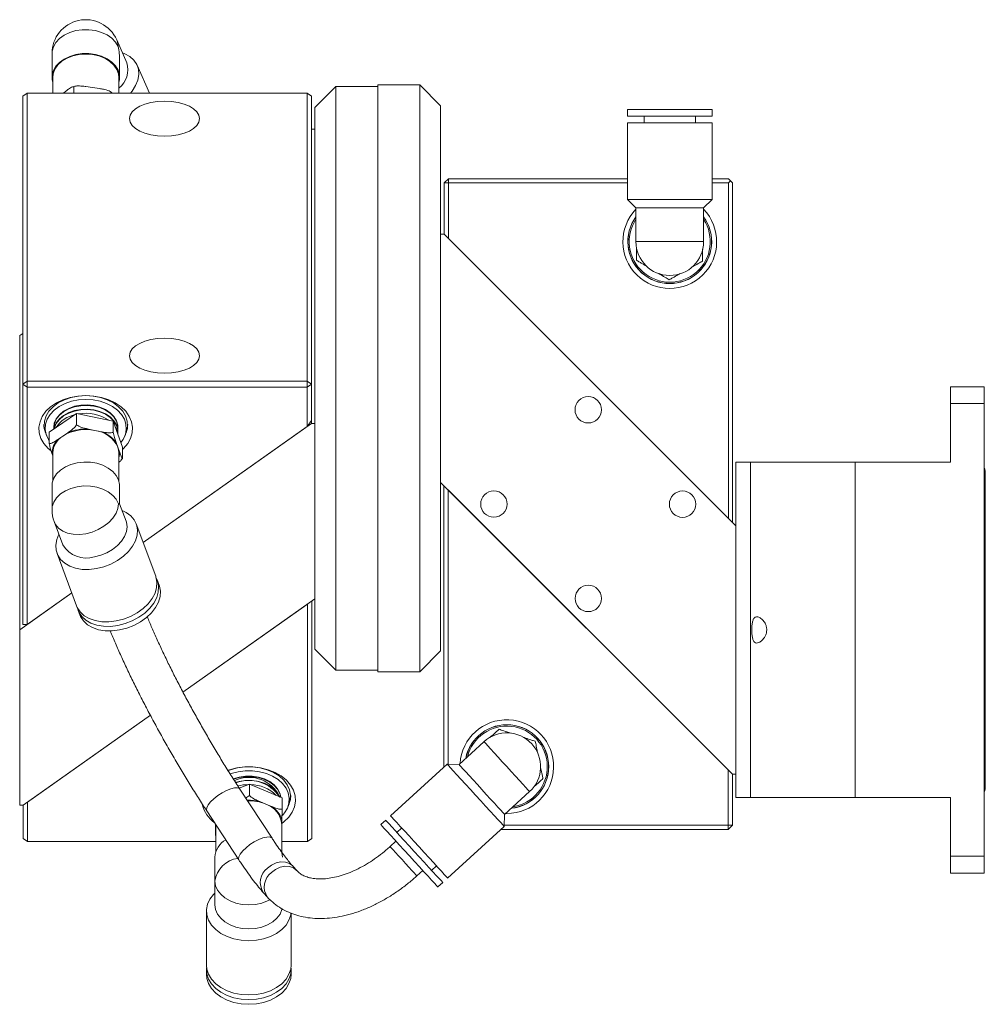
# Model space of a CAD drawing. Header units: inches. Extents: x 0.7 to 32, y 0.8 to 20.7.
# Tile 5 of 8: x 14.9 to 20.7, y 7.6 to 13.5. Entities that reach past the tile are written whole.
import ezdxf

# ---------------------------------------------------------------- set-up
doc = ezdxf.new("R2010")
doc.units = ezdxf.units.IN
doc.header["$MEASUREMENT"] = 0

msp = doc.modelspace()

# ---------------------------------------------------------------- linework, layer by layer
at = {"color": 7, "linetype": 'Continuous', "lineweight": 15}
for p, q in [((15.5853, 13.204), (15.5255, 13.3403)), ((15.1393, 13.2593), (15.1393, 13.1167)), ((15.5425, 13.1167), (15.5425, 13.217)), ((15.7198, 13.023), (15.6464, 13.1902)), ((15.144, 13.1167), (15.144, 13.023)), ((15.5377, 13.023), (15.5377, 13.1167)), ((15.2797, 13.0645), (15.2638, 13.0603)), ((15.2703, 13.0617), (15.2703, 13.023)), ((15.3815, 13.0558), (15.3415, 13.0618)), ((15.4216, 13.0499), (15.3815, 13.0558)), ((16.8316, 13.062), (16.7066, 12.937)), ((17.0816, 13.062), (16.8316, 13.062)), ((16.8316, 13.062), (16.8316, 9.582)), ((17.3316, 13.072), (17.0816, 13.072)), ((17.0816, 10.0846), (17.0816, 13.072)), ((17.4566, 12.947), (17.3316, 13.072)), ((17.3316, 10.0846), (17.3316, 13.072)), ((14.9659, 13.0053), (14.9909, 13.023)), ((14.9659, 11.287), (14.9659, 13.0053)), ((14.9909, 13.023), (14.9909, 11.3047)), ((16.6609, 13.023), (14.9909, 13.023)), ((15.2217, 13.0341), (15.2075, 13.023)), ((15.4941, 13.0273), (15.4872, 13.0314)), ((15.4927, 13.0285), (15.4927, 13.023)), ((16.6609, 11.3047), (16.6609, 13.023)), ((16.6609, 13.023), (16.6859, 13.0053)), ((16.6859, 13.0053), (16.6859, 11.287)), ((16.7066, 9.707), (16.7066, 12.937)), ((17.4566, 12.947), (17.4566, 10.173)), ((18.5706, 12.9249), (18.5706, 12.8855)), ((18.8226, 12.9249), (18.5706, 12.9249)), ((19.0746, 12.9249), (18.8226, 12.9249)), ((19.0746, 12.8855), (19.0746, 12.9249)), ((18.8226, 12.8855), (18.5706, 12.8855)), ((18.6691, 12.8855), (18.6691, 12.8461)), ((19.0746, 12.8855), (18.8226, 12.8855)), ((18.9762, 12.8461), (18.9762, 12.8855)), ((16.6866, 12.8071), (16.6859, 12.8066)), ((16.6866, 11.0535), (16.6866, 12.8071)), ((16.6866, 12.8071), (16.7066, 12.8071)), ((18.5706, 12.8461), (18.5706, 12.3894)), ((18.8226, 12.8461), (18.5706, 12.8461)), ((19.0746, 12.8461), (18.8226, 12.8461)), ((19.0746, 12.3894), (19.0746, 12.8461)), ((17.5026, 12.5123), (17.4776, 12.4873)), ((17.5026, 12.5123), (17.5026, 12.4873)), ((17.5026, 12.5123), (18.5706, 12.5123)), ((19.0746, 12.5123), (19.1726, 12.5123)), ((19.1851, 12.4998), (19.1726, 12.5123)), ((17.4776, 12.1813), (17.4776, 12.4873)), ((17.4776, 12.4873), (17.5026, 12.4873)), ((17.5026, 12.4873), (17.5026, 12.1563)), ((18.5706, 12.4873), (17.5026, 12.4873)), ((19.1726, 12.4873), (19.0746, 12.4873)), ((19.1851, 12.4998), (19.1726, 12.4873)), ((19.1726, 10.4863), (19.1726, 12.4873)), ((19.1976, 12.4873), (19.1851, 12.4998)), ((19.1976, 12.4873), (19.1976, 10.4613)), ((18.5706, 12.3894), (18.621, 12.339)), ((18.8226, 12.3894), (18.5706, 12.3894)), ((19.0746, 12.3894), (18.8226, 12.3894)), ((19.0242, 12.339), (19.0746, 12.3894)), ((18.621, 12.339), (18.621, 12.1373)), ((18.8226, 12.339), (18.621, 12.339)), ((19.0242, 12.339), (18.8226, 12.339)), ((19.0242, 12.1373), (19.0242, 12.339)), ((17.4766, 12.1823), (17.4566, 12.1823)), ((17.4766, 12.1823), (19.2166, 10.4423)), ((19.1726, 10.4863), (17.5026, 12.1563)), ((19.0242, 12.1373), (18.621, 12.1373)), ((14.9659, 11.5904), (14.9466, 11.5767)), ((14.9466, 9.8231), (14.9466, 11.5767)), ((14.9659, 11.287), (14.9909, 11.3047)), ((14.9659, 11.287), (14.9909, 11.2693)), ((14.9659, 9.8544), (14.9659, 11.287)), ((14.9909, 11.2693), (14.9909, 11.3047)), ((14.9909, 11.3047), (16.6609, 11.3047)), ((16.6609, 11.2693), (16.6609, 11.3047)), ((16.6609, 11.3047), (16.6859, 11.287)), ((16.6609, 11.2693), (16.6859, 11.287)), ((16.6859, 11.287), (16.6859, 11.0706)), ((16.6609, 11.2693), (14.9909, 11.2693)), ((14.9909, 11.2693), (14.9909, 9.8544)), ((16.6609, 11.0353), (16.6609, 11.2693)), ((20.4966, 11.272), (20.6966, 11.272)), ((20.4966, 11.172), (20.4966, 11.272)), ((20.6966, 11.272), (20.6966, 11.172)), ((20.4966, 11.172), (20.4966, 10.822)), ((20.6966, 11.172), (20.4966, 11.172)), ((20.6966, 11.172), (20.6966, 8.472)), ((15.1225, 11.0001), (15.2861, 11.1116)), ((15.2861, 11.1116), (15.5046, 11.0672)), ((15.2861, 11.0444), (15.2861, 11.1116)), ((15.5046, 10.9999), (15.5046, 11.0672)), ((15.5046, 11.0672), (15.5593, 10.9112)), ((16.6866, 11.0535), (15.6825, 10.3434)), ((16.6859, 11.0706), (16.6609, 11.0353)), ((16.7066, 11.0535), (16.6866, 11.0535)), ((15.1005, 10.9987), (15.108, 10.9796)), ((15.1225, 10.9329), (15.1225, 11.0001)), ((15.2043, 10.9779), (15.2338, 10.998)), ((15.356, 11.0194), (15.3953, 11.0114)), ((15.3953, 11.0114), (15.4347, 11.0034)), ((15.5324, 11.0001), (15.5324, 11.0032)), ((15.5737, 10.9796), (15.5813, 10.9987)), ((15.6825, 10.3434), (16.6609, 11.0353)), ((15.1748, 10.9578), (15.2043, 10.9779)), ((15.5221, 10.9393), (15.5319, 10.9112)), ((15.144, 10.8607), (15.14, 10.8722)), ((15.144, 10.8777), (15.144, 10.7113)), ((15.5319, 10.9112), (15.5418, 10.8831)), ((15.5377, 10.7113), (15.5377, 10.8777)), ((15.5593, 10.8439), (15.5593, 10.9112)), ((19.2166, 10.822), (19.2166, 10.4423)), ((19.2166, 10.822), (19.3049, 10.822)), ((19.3049, 8.822), (19.3049, 10.822)), ((19.3049, 10.822), (19.9283, 10.822)), ((19.9283, 10.822), (19.9283, 8.822)), ((19.9283, 10.822), (20.4966, 10.822)), ((20.704, 8.8771), (20.704, 10.7669)), ((19.1966, 8.9618), (17.4566, 10.7018)), ((15.1393, 10.6806), (15.1393, 10.538)), ((15.5425, 10.5744), (15.5425, 10.6806)), ((17.4759, 9.0049), (17.4759, 10.6825)), ((17.5009, 10.6575), (17.5009, 9.0219)), ((17.5009, 10.6575), (19.1709, 8.9875)), ((15.5812, 10.4706), (15.5425, 10.5745)), ((15.152, 10.4676), (15.2035, 10.3296)), ((15.7578, 10.1415), (15.6413, 10.4537)), ((19.2166, 10.4423), (19.2166, 8.9618)), ((15.1692, 10.2775), (15.2857, 9.9653)), ((17.4566, 10.173), (17.4566, 9.697)), ((15.7779, 10.0877), (15.7679, 10.1146)), ((15.2569, 10.0425), (14.9466, 9.8231)), ((14.9909, 9.8544), (15.2569, 10.0425)), ((17.0816, 9.572), (17.0816, 10.0846)), ((17.3316, 9.572), (17.3316, 10.0846)), ((15.9202, 9.4505), (16.7066, 10.0066)), ((16.6876, 9.9932), (16.6876, 8.5783)), ((15.2957, 9.9384), (15.3058, 9.9115)), ((16.6626, 9.9755), (15.9202, 9.4505)), ((16.6626, 8.5606), (16.6626, 9.9755)), ((14.9466, 9.8231), (14.9466, 8.7763)), ((14.9909, 9.8544), (14.9659, 9.8544)), ((16.7066, 9.707), (16.8316, 9.582)), ((17.3316, 9.572), (17.4566, 9.697)), ((16.8316, 9.582), (17.0816, 9.582)), ((17.0816, 9.572), (17.3316, 9.572)), ((14.9666, 8.7763), (15.7258, 9.313)), ((15.7258, 9.313), (14.9926, 8.7946)), ((17.7148, 9.1552), (17.566, 9.019)), ((17.4948, 9.0221), (17.1579, 8.7138)), ((17.566, 9.019), (17.4948, 9.0221)), ((19.1709, 8.6565), (19.1709, 8.9875)), ((19.1959, 8.9625), (19.1959, 8.6565)), ((19.1966, 8.9618), (19.2166, 8.9618)), ((19.2166, 8.9618), (19.2166, 8.822)), ((16.2554, 8.8787), (16.316, 8.9026)), ((16.4515, 8.5793), (16.2597, 8.8722)), ((16.316, 8.9026), (16.5111, 8.8202)), ((16.316, 8.8353), (16.316, 8.9026)), ((16.5111, 8.7529), (16.5111, 8.8202)), ((17.8381, 8.7216), (17.987, 8.8578)), ((19.2166, 8.822), (19.3049, 8.822)), ((19.9283, 8.822), (19.3049, 8.822)), ((19.9283, 8.822), (20.4966, 8.822)), ((20.4966, 8.822), (20.4966, 8.472)), ((14.9466, 8.7763), (14.9666, 8.7763)), ((14.9676, 8.5783), (14.9676, 8.777)), ((14.9926, 8.7946), (14.9926, 8.5606)), ((16.3784, 8.7982), (16.4135, 8.7834)), ((16.4135, 8.7834), (16.4487, 8.7686)), ((16.5455, 8.7658), (16.553, 8.7849)), ((16.0621, 8.7427), (16.2539, 8.4499)), ((16.51, 8.6908), (16.5095, 8.6629)), ((17.835, 8.6504), (17.8381, 8.7216)), ((17.8509, 8.727), (17.8442, 8.7271)), ((16.1141, 8.5963), (16.1141, 8.6633)), ((16.1152, 8.637), (16.1157, 8.6609)), ((16.1158, 8.6608), (16.1158, 8.4975)), ((16.5095, 8.4975), (16.5095, 8.6639)), ((17.1288, 8.6872), (17.0998, 8.6606)), ((17.2243, 8.6412), (17.1953, 8.6146)), ((17.4981, 8.3421), (17.835, 8.6504)), ((19.1709, 8.6315), (17.8144, 8.6315)), ((17.8353, 8.6565), (19.1709, 8.6565)), ((19.1709, 8.6315), (19.1709, 8.6565)), ((19.1959, 8.6565), (19.1709, 8.6565)), ((19.1709, 8.6315), (19.1959, 8.6565)), ((14.9926, 8.5606), (14.9676, 8.5783)), ((16.6876, 8.5783), (16.6626, 8.5606)), ((14.9926, 8.5606), (16.1158, 8.5606)), ((16.5095, 8.5606), (16.6626, 8.5606)), ((17.1902, 8.5619), (17.1552, 8.5298)), ((16.111, 8.4668), (16.111, 8.3243)), ((20.4966, 8.472), (20.6966, 8.472)), ((20.4966, 8.372), (20.4966, 8.472)), ((20.6966, 8.472), (20.6966, 8.372)), ((16.599, 8.3867), (16.5753, 8.413)), ((17.4026, 8.3881), (17.4317, 8.4147)), ((17.3146, 8.3556), (17.3496, 8.3876)), ((20.6966, 8.372), (20.4966, 8.372)), ((16.111, 8.3243), (16.111, 8.1816)), ((17.44, 8.2889), (17.4691, 8.3155)), ((16.3999, 8.2548), (16.4236, 8.2285)), ((16.0607, 8.146), (16.0607, 7.823)), ((16.5646, 7.823), (16.5646, 8.1324)), ((16.0607, 7.7952), (16.0607, 7.7674)), ((16.5646, 7.7674), (16.5646, 7.7952))]:
    msp.add_line(p, q, dxfattribs=at)
at = {"color": 7, "linetype": 'Continuous', "lineweight": 15, "flags": 128}
for points in [[(15.1393, 13.2593), (15.1402, 13.2723), (15.1476, 13.2998), (15.1625, 13.3256), (15.1843, 13.349), (15.212, 13.3689), (15.2447, 13.3845), (15.2811, 13.3954), (15.3198, 13.401), (15.3594, 13.4012), (15.3982, 13.3959), (15.4348, 13.3854), (15.4678, 13.37), (15.4959, 13.3504), (15.518, 13.3273), (15.5334, 13.3015)], [(15.5334, 13.3015), (15.5297, 13.3285), (15.5255, 13.3403)], [(15.144, 13.086), (15.1404, 13.1018), (15.1402, 13.1298), (15.1476, 13.1572), (15.1625, 13.1831), (15.1843, 13.2064), (15.212, 13.2263), (15.2447, 13.242), (15.2811, 13.2529), (15.3198, 13.2585), (15.3594, 13.2587), (15.3982, 13.2534), (15.4348, 13.2429), (15.4678, 13.2275), (15.4959, 13.2079), (15.518, 13.1847), (15.5334, 13.159), (15.5414, 13.1316), (15.5416, 13.1037), (15.5377, 13.086)], [(15.144, 13.1167), (15.1464, 13.1382), (15.1565, 13.1655), (15.1742, 13.1907), (15.1986, 13.2129), (15.2289, 13.2312), (15.2638, 13.2448), (15.3019, 13.2532), (15.3415, 13.2559), (15.3811, 13.253), (15.4191, 13.2445), (15.4538, 13.2307), (15.484, 13.2123), (15.5083, 13.19), (15.5257, 13.1647), (15.5356, 13.1374), (15.5377, 13.1167)], [(15.607, 13.023), (15.6165, 13.0349), (15.6369, 13.0675), (15.6502, 13.1008), (15.656, 13.1337), (15.6541, 13.1652), (15.6445, 13.1943), (15.6275, 13.2199), (15.6038, 13.2413), (15.574, 13.2579), (15.5592, 13.2635)], [(15.1343, 10.8888), (15.1162, 10.9043), (15.0913, 10.9329), (15.0736, 10.964), (15.0637, 10.9967), (15.0616, 11.0302), (15.0677, 11.0635), (15.0815, 11.0955), (15.1029, 11.1255), (15.1311, 11.1524), (15.1653, 11.1756), (15.2046, 11.1944), (15.2478, 11.2082), (15.2937, 11.2166), (15.3409, 11.2195)], [(15.3409, 11.2195), (15.2963, 11.2166), (15.2532, 11.2082), (15.2129, 11.1945), (15.1767, 11.1759), (15.1458, 11.1531), (15.1212, 11.1267), (15.1036, 11.0976), (15.0936, 11.0667), (15.0916, 11.0351), (15.0976, 11.0038), (15.1079, 10.98)], [(15.3409, 11.2195), (15.3881, 11.2166), (15.434, 11.2082), (15.4772, 11.1944), (15.5165, 11.1756), (15.5507, 11.1524), (15.5789, 11.1255), (15.6002, 11.0955), (15.6141, 11.0635), (15.6201, 11.0302), (15.6181, 10.9967), (15.6081, 10.964), (15.5905, 10.9329), (15.5656, 10.9043), (15.5593, 10.8985)], [(15.5739, 10.98), (15.5841, 11.0038), (15.5901, 11.0351), (15.5881, 11.0667), (15.5782, 11.0976), (15.5606, 11.1267), (15.536, 11.1531), (15.505, 11.1759), (15.4689, 11.1945), (15.4286, 11.2082), (15.3854, 11.2166), (15.3409, 11.2195)], [(15.3409, 11.1963), (15.2977, 11.1935), (15.256, 11.1854), (15.2169, 11.1721), (15.1819, 11.1541), (15.1519, 11.1319), (15.1281, 11.1064), (15.111, 11.0782), (15.1014, 11.0483), (15.0994, 11.0177), (15.1053, 10.9873), (15.1186, 10.9582), (15.1225, 10.9522)], [(15.5324, 11.0284), (15.5313, 11.0427), (15.5233, 11.0695), (15.5079, 11.0947), (15.4856, 11.1171), (15.4574, 11.1359), (15.4244, 11.1502), (15.388, 11.1596), (15.3497, 11.1637), (15.311, 11.1622), (15.2735, 11.1552), (15.2388, 11.143), (15.2083, 11.1261), (15.1832, 11.1052), (15.1646, 11.0812), (15.1531, 11.055), (15.1494, 11.0284)], [(15.5317, 11.0143), (15.5313, 11.0397), (15.5233, 11.0665), (15.5079, 11.0916), (15.4856, 11.114), (15.4574, 11.1328), (15.4244, 11.1472), (15.388, 11.1566), (15.3497, 11.1606), (15.311, 11.1591), (15.2736, 11.1521), (15.2389, 11.1399), (15.2083, 11.1231), (15.1832, 11.1022), (15.1646, 11.0782), (15.1532, 11.052), (15.1494, 11.0247), (15.1497, 11.0186)], [(15.5317, 11.0143), (15.5313, 11.0397), (15.5233, 11.0665), (15.5079, 11.0916), (15.4856, 11.1141), (15.4574, 11.1328), (15.4244, 11.1472), (15.388, 11.1566), (15.3497, 11.1606), (15.311, 11.1591), (15.2735, 11.1521), (15.2388, 11.14), (15.2083, 11.1231), (15.1832, 11.1022), (15.1646, 11.0782), (15.1531, 11.052), (15.1494, 11.0247), (15.1496, 11.0186)], [(15.5495, 10.9391), (15.5631, 10.9582), (15.5765, 10.9873), (15.5823, 11.0177), (15.5804, 11.0483), (15.5708, 11.0782), (15.5537, 11.1064), (15.5299, 11.1319), (15.4999, 11.1541), (15.4649, 11.1721), (15.4258, 11.1854), (15.384, 11.1935), (15.3409, 11.1963)], [(15.5324, 11.0032), (15.5313, 11.0175), (15.5233, 11.0443), (15.5079, 11.0694), (15.4856, 11.0918), (15.4574, 11.1106), (15.4244, 11.125), (15.388, 11.1344), (15.3497, 11.1384), (15.311, 11.1369), (15.2735, 11.1299), (15.2388, 11.1177), (15.2083, 11.1009), (15.1832, 11.08), (15.1646, 11.056), (15.1531, 11.0298), (15.1508, 11.0194)], [(15.5318, 10.9896), (15.5313, 11.0145), (15.5233, 11.0413), (15.5079, 11.0664), (15.4856, 11.0888), (15.4574, 11.1076), (15.4244, 11.122), (15.388, 11.1314), (15.3497, 11.1354), (15.311, 11.1339), (15.2735, 11.1269), (15.2388, 11.1147), (15.2083, 11.0978), (15.1832, 11.077), (15.1646, 11.0529), (15.1531, 11.0268), (15.1514, 11.0198)], [(15.5318, 10.9896), (15.5313, 11.0144), (15.5233, 11.0413), (15.5079, 11.0664), (15.4856, 11.0888), (15.4574, 11.1076), (15.4244, 11.122), (15.388, 11.1314), (15.3497, 11.1354), (15.311, 11.1339), (15.2736, 11.1269), (15.2389, 11.1147), (15.2083, 11.0978), (15.1832, 11.077), (15.1646, 11.0529), (15.1532, 11.0268), (15.1515, 11.0199)], [(15.5377, 10.8777), (15.5365, 10.8933), (15.5319, 10.9112)], [(15.5425, 10.6806), (15.5421, 10.6894), (15.5358, 10.717), (15.522, 10.7431), (15.5013, 10.7669), (15.4744, 10.7874), (15.4423, 10.8038), (15.4064, 10.8154), (15.368, 10.8218), (15.3285, 10.8228), (15.2895, 10.8184), (15.2524, 10.8087), (15.2188, 10.794), (15.1898, 10.775), (15.1667, 10.7523), (15.1503, 10.7269), (15.1411, 10.6997), (15.1393, 10.6806)], [(20.704, 10.7669), (20.701, 10.782), (20.6966, 10.7898)], [(15.5358, 10.5744), (15.522, 10.6006), (15.5013, 10.6244), (15.4744, 10.6449), (15.4423, 10.6612), (15.4064, 10.6728), (15.368, 10.6793), (15.3285, 10.6803), (15.2895, 10.6759), (15.2524, 10.6661), (15.2188, 10.6515), (15.1898, 10.6324), (15.1667, 10.6098), (15.1503, 10.5844), (15.1411, 10.5572), (15.1393, 10.538)], [(15.152, 10.4676), (15.1608, 10.4499), (15.1788, 10.4286), (15.2031, 10.4115), (15.2326, 10.3993), (15.2663, 10.3924), (15.3029, 10.3912), (15.3409, 10.3955), (15.3789, 10.4053), (15.4155, 10.4203), (15.4492, 10.4397), (15.4787, 10.463), (15.5029, 10.4891), (15.521, 10.5171), (15.532, 10.5459), (15.5358, 10.5744)], [(15.4052, 10.1875), (15.4487, 10.1985), (15.4908, 10.2148), (15.5302, 10.236), (15.5655, 10.2614), (15.5957, 10.2901), (15.6198, 10.3212), (15.6369, 10.3538), (15.6467, 10.3868), (15.6486, 10.4191), (15.6428, 10.4496), (15.6293, 10.4775), (15.6086, 10.5017), (15.5813, 10.5216), (15.5579, 10.533)], [(15.3924, 10.2576), (15.4304, 10.2674), (15.467, 10.2823), (15.5007, 10.3018), (15.5302, 10.325), (15.5544, 10.3511), (15.5724, 10.3792), (15.5835, 10.408), (15.5873, 10.4365), (15.5835, 10.4636), (15.5812, 10.4706)], [(15.1802, 10.392), (15.1677, 10.361), (15.1618, 10.3282), (15.1638, 10.2967), (15.1735, 10.2673), (15.1907, 10.2412), (15.2148, 10.219), (15.2449, 10.2016), (15.2803, 10.1894), (15.3196, 10.1829), (15.3617, 10.1822), (15.4052, 10.1875)], [(15.5218, 9.8752), (15.5653, 9.8862), (15.6074, 9.9026), (15.6467, 9.9238), (15.6821, 9.9491), (15.7122, 9.9779), (15.7363, 10.009), (15.7535, 10.0416), (15.7632, 10.0745), (15.7651, 10.1068), (15.7593, 10.1374), (15.7578, 10.1415)], [(15.5318, 9.8483), (15.5753, 9.8593), (15.6174, 9.8756), (15.6568, 9.8969), (15.6921, 9.9222), (15.7223, 9.9509), (15.7463, 9.9821), (15.7635, 10.0147), (15.7732, 10.0476), (15.7752, 10.0799), (15.7693, 10.1105), (15.762, 10.1277)], [(15.5419, 9.8214), (15.5854, 9.8324), (15.6275, 9.8487), (15.6668, 9.8699), (15.7021, 9.8953), (15.7323, 9.924), (15.7564, 9.9552), (15.7736, 9.9877), (15.7833, 10.0207), (15.7852, 10.053), (15.7794, 10.0835), (15.7779, 10.0877)], [(15.2857, 9.9653), (15.2901, 9.9551), (15.3072, 9.9289), (15.3313, 9.9068), (15.3615, 9.8893), (15.3968, 9.8771), (15.4362, 9.8706), (15.4783, 9.87), (15.5218, 9.8752)], [(15.2915, 9.9521), (15.3001, 9.9282), (15.3173, 9.902), (15.3413, 9.8799), (15.3715, 9.8624), (15.4068, 9.8502), (15.4462, 9.8437), (15.4883, 9.8431), (15.5318, 9.8483)], [(15.3058, 9.9115), (15.3101, 9.9013), (15.3273, 9.8751), (15.3514, 9.8529), (15.3816, 9.8355), (15.4169, 9.8233), (15.4562, 9.8168), (15.4983, 9.8161), (15.5419, 9.8214)], [(17.7148, 9.1552), (17.7174, 9.1524), (17.7252, 9.1439), (17.7377, 9.1302), (17.7547, 9.1117), (17.7753, 9.0891), (17.7988, 9.0634), (17.8243, 9.0355), (17.8509, 9.0065), (17.8774, 8.9775), (17.903, 8.9496), (17.9265, 8.9239), (17.9471, 8.9014), (17.964, 8.8829), (17.9766, 8.8691), (17.9844, 8.8607), (17.987, 8.8578)], [(16.5456, 8.7662), (16.5499, 8.7748), (16.5599, 8.8056), (16.5619, 8.8372), (16.5559, 8.8685), (16.542, 8.8986), (16.5208, 8.9265), (16.493, 8.9512), (16.4593, 8.972), (16.4209, 8.9882), (16.379, 8.9993), (16.335, 9.005), (16.2903, 9.005), (16.2462, 8.9993), (16.2044, 8.9882), (16.1854, 8.9811)], [(16.1876, 8.9848), (16.1975, 8.9882), (16.2422, 8.9993), (16.2889, 9.005), (16.3363, 9.005), (16.383, 8.9993), (16.4277, 8.9882), (16.4691, 8.9718), (16.506, 8.9508), (16.5373, 8.9256), (16.5622, 8.897), (16.5799, 8.8659), (16.5899, 8.8332), (16.5919, 8.7997), (16.5858, 8.7664), (16.572, 8.7344), (16.5506, 8.7044), (16.5224, 8.6775), (16.5096, 8.6678)], [(17.4948, 9.0221), (17.4963, 9.0204), (17.5031, 9.013), (17.5151, 8.9999), (17.5319, 8.9816), (17.5529, 8.9586), (17.5776, 8.9316), (17.6051, 8.9016), (17.6345, 8.8695), (17.6649, 8.8363)], [(17.566, 9.019), (17.5686, 9.0161), (17.5763, 9.0077), (17.5889, 8.9939), (17.6058, 8.9754), (17.6264, 8.9529), (17.65, 8.9272), (17.6755, 8.8993), (17.702, 8.8703)], [(16.5129, 8.716), (16.5255, 8.7306), (16.5425, 8.7588), (16.5521, 8.7887), (16.5541, 8.8193), (16.5483, 8.8496), (16.5349, 8.8788), (16.5143, 8.9058), (16.4873, 8.9297), (16.4547, 8.9499), (16.4175, 8.9656), (16.3769, 8.9763), (16.3343, 8.9818), (16.291, 8.9818), (16.2483, 8.9763), (16.2078, 8.9656), (16.201, 8.9632)], [(16.5035, 8.8258), (16.498, 8.8486), (16.4845, 8.8743), (16.464, 8.8975), (16.4373, 8.9174), (16.4055, 8.933), (16.3699, 8.9438), (16.332, 8.9493), (16.2932, 8.9493), (16.2553, 8.9438), (16.2201, 8.9332)], [(16.5034, 8.8234), (16.498, 8.8455), (16.4845, 8.8712), (16.464, 8.8945), (16.4373, 8.9143), (16.4055, 8.93), (16.3699, 8.9408), (16.332, 8.9463), (16.2932, 8.9463), (16.2553, 8.9408), (16.2217, 8.9308)], [(16.5034, 8.8234), (16.498, 8.8455), (16.4845, 8.8712), (16.464, 8.8945), (16.4373, 8.9143), (16.4055, 8.93), (16.3699, 8.9408), (16.332, 8.9463), (16.2932, 8.9463), (16.2553, 8.9408), (16.2217, 8.9308)], [(16.1279, 8.8341), (16.1538, 8.8508), (16.1802, 8.8645), (16.2053, 8.8744), (16.2273, 8.8797), (16.2448, 8.8801), (16.2566, 8.8755), (16.2597, 8.8722)], [(16.4972, 8.8254), (16.4845, 8.849), (16.464, 8.8723), (16.4373, 8.8921), (16.4055, 8.9078), (16.3699, 8.9186), (16.332, 8.9241), (16.2932, 8.9241), (16.2553, 8.9186), (16.2316, 8.9121)], [(17.702, 8.8703), (17.7286, 8.8413), (17.7541, 8.8134), (17.7777, 8.7877), (17.7983, 8.7651), (17.8152, 8.7467), (17.8278, 8.7329), (17.8355, 8.7244), (17.8381, 8.7216)], [(20.6966, 8.8542), (20.701, 8.8621), (20.704, 8.8771)], [(16.0621, 8.7427), (16.0599, 8.7486), (16.0615, 8.7618), (16.0699, 8.7781), (16.0844, 8.7964), (16.1042, 8.8155), (16.1279, 8.8341)], [(16.5626, 8.8335), (16.5604, 8.8098), (16.5535, 8.7862)], [(17.6649, 8.8363), (17.6953, 8.8031), (17.7247, 8.771), (17.7521, 8.7409), (17.7768, 8.714), (17.7979, 8.6909), (17.8147, 8.6726), (17.8267, 8.6595), (17.8335, 8.6521), (17.835, 8.6504)], [(17.1579, 8.7138), (17.1594, 8.7121), (17.1662, 8.7047), (17.1782, 8.6916), (17.195, 8.6732), (17.2161, 8.6502), (17.2407, 8.6233), (17.2682, 8.5932), (17.2976, 8.5611), (17.328, 8.5279)], [(17.0998, 8.6606), (17.1013, 8.6589), (17.1081, 8.6515), (17.1201, 8.6384), (17.1369, 8.6201), (17.158, 8.597), (17.1827, 8.5701), (17.2101, 8.5401), (17.2395, 8.5079), (17.2699, 8.4748)], [(17.1288, 8.6872), (17.1304, 8.6855), (17.1372, 8.6781), (17.1491, 8.665), (17.1659, 8.6467), (17.187, 8.6236), (17.2117, 8.5967), (17.2392, 8.5666), (17.2686, 8.5345), (17.2989, 8.5013)], [(16.3197, 8.5413), (16.3456, 8.558), (16.372, 8.5717), (16.3971, 8.5816), (16.4192, 8.5869), (16.4367, 8.5873), (16.4485, 8.5827), (16.4515, 8.5794)], [(16.254, 8.4499), (16.2517, 8.4558), (16.2533, 8.469), (16.2617, 8.4853), (16.2763, 8.5036), (16.2961, 8.5227), (16.3197, 8.5413)], [(17.1728, 8.5105), (17.162, 8.5224), (17.1561, 8.5288), (17.1552, 8.5298)], [(17.328, 8.5279), (17.3584, 8.4947), (17.3878, 8.4626), (17.4152, 8.4326), (17.4399, 8.4056), (17.461, 8.3826), (17.4778, 8.3642), (17.4898, 8.3511), (17.4966, 8.3437), (17.4981, 8.3421)], [(16.5142, 8.4668), (16.5103, 8.4946), (16.5075, 8.5034)], [(17.3146, 8.3556), (17.3142, 8.3561), (17.3093, 8.3614), (17.2993, 8.3723), (17.285, 8.388), (17.2672, 8.4075), (17.2472, 8.4293), (17.2264, 8.452), (17.2062, 8.4741), (17.1879, 8.4941), (17.1728, 8.5105)], [(17.2699, 8.4748), (17.3003, 8.4416), (17.3297, 8.4094), (17.3572, 8.3794), (17.3818, 8.3525), (17.4029, 8.3294), (17.4197, 8.3111), (17.4317, 8.298), (17.4385, 8.2906), (17.44, 8.2889)], [(17.2989, 8.5013), (17.3293, 8.4681), (17.3587, 8.436), (17.3862, 8.406), (17.4109, 8.379), (17.432, 8.356), (17.4488, 8.3377), (17.4607, 8.3246), (17.4675, 8.3172), (17.4691, 8.3155)], [(16.424, 8.4015), (16.4486, 8.4199), (16.4759, 8.4325), (16.5039, 8.4384), (16.5309, 8.4372), (16.5549, 8.4289), (16.5743, 8.4141), (16.5753, 8.413)], [(16.4478, 8.3752), (16.4724, 8.3936), (16.4996, 8.4062), (16.5277, 8.4121), (16.5546, 8.4109), (16.5786, 8.4026), (16.598, 8.3878), (16.5991, 8.3867)], [(16.111, 8.3243), (16.1149, 8.2965), (16.1264, 8.2697), (16.145, 8.2451), (16.1701, 8.2235), (16.2006, 8.2058), (16.2355, 8.1926), (16.2733, 8.1845), (16.3126, 8.1817), (16.3519, 8.1845), (16.3898, 8.1926), (16.4246, 8.2058), (16.4388, 8.2131)], [(16.111, 8.2529), (16.1023, 8.2441), (16.0809, 8.216), (16.067, 8.1856), (16.0609, 8.154), (16.0629, 8.122), (16.073, 8.0909), (16.0907, 8.0615), (16.1156, 8.0349), (16.1468, 8.0118), (16.1834, 7.993), (16.2241, 7.9792), (16.2676, 7.9707), (16.3126, 7.9678)], [(16.111, 8.1816), (16.1149, 8.1538), (16.1264, 8.1271), (16.145, 8.1024), (16.1701, 8.0808), (16.2006, 8.0631), (16.2355, 8.0499), (16.2733, 8.0418), (16.3126, 8.0391)], [(16.3126, 8.0391), (16.3519, 8.0418), (16.3898, 8.0499), (16.4246, 8.0631), (16.4552, 8.0808), (16.4802, 8.1024), (16.4988, 8.1271), (16.5103, 8.1538), (16.5118, 8.1598)], [(16.3126, 7.9678), (16.3576, 7.9707), (16.4012, 7.9792), (16.4419, 7.993), (16.4784, 8.0118), (16.5096, 8.0349), (16.5345, 8.0615), (16.5523, 8.0909), (16.5623, 8.122), (16.564, 8.134)], [(16.0607, 7.823), (16.0629, 7.7991), (16.073, 7.768), (16.0907, 7.7386), (16.1156, 7.7119), (16.1468, 7.6889), (16.1834, 7.6701), (16.2241, 7.6562), (16.2676, 7.6477), (16.3126, 7.6449)], [(16.3126, 7.6449), (16.3576, 7.6477), (16.4012, 7.6562), (16.4419, 7.6701), (16.4784, 7.6889), (16.5096, 7.7119), (16.5345, 7.7386), (16.5523, 7.768), (16.5623, 7.7991), (16.5646, 7.823)], [(16.0607, 7.7674), (16.0629, 7.7434), (16.073, 7.7123), (16.0907, 7.6829), (16.1156, 7.6563), (16.1468, 7.6332), (16.1834, 7.6144), (16.2241, 7.6005), (16.2676, 7.592), (16.3126, 7.5892)], [(16.0614, 7.8091), (16.0609, 7.8032), (16.0629, 7.7713), (16.073, 7.7401), (16.0907, 7.7108), (16.1156, 7.6841), (16.1468, 7.661), (16.1834, 7.6422), (16.2241, 7.6284), (16.2676, 7.6199), (16.3126, 7.617)], [(16.3126, 7.617), (16.3576, 7.6199), (16.4012, 7.6284), (16.4419, 7.6422), (16.4784, 7.661), (16.5096, 7.6841), (16.5345, 7.7108), (16.5523, 7.7401), (16.5623, 7.7713), (16.5643, 7.8032), (16.5638, 7.8091)], [(16.3126, 7.5892), (16.3576, 7.592), (16.4012, 7.6005), (16.4419, 7.6144), (16.4784, 7.6332), (16.5096, 7.6563), (16.5345, 7.6829), (16.5523, 7.7123), (16.5623, 7.7434), (16.5646, 7.7674)]]:
    msp.add_lwpolyline(points, dxfattribs=at)
at = {"color": 7, "linetype": 'Continuous', "lineweight": 15}
for centre in [(18.3363, 11.1345), (17.7741, 10.5724), (18.8991, 10.5717), (18.337, 10.0095)]:
    msp.add_circle(centre, 0.0787, dxfattribs=at)
for centre, radius, start, end in [((15.3409, 13.2593), 0.2016, 102.37862, 180), ((15.3409, 13.2593), 0.2016, 23.69889, 102.37862), ((15.4534, 13.1625), 0.1382, 307.58133, 17.47948), ((18.8226, 12.1373), 0.2795, 136.15347, 43.84653), ((18.8226, 12.1373), 0.25, 143.73591, 36.26409), ((18.8226, 12.1373), 0.2495, 143.89272, 36.10728), ((18.8226, 12.1373), 0.2417, 146.51287, 33.48713), ((18.8226, 12.1373), 0.2016, 180, 360), ((15.312, 10.9315), 0.1775, 101.25687, 147.00616), ((15.3416, 10.8682), 0.2456, 56.3405, 100.64777), ((15.2201, 11.0477), 0.1292, 180.16517, 201.67852), ((15.4617, 11.0477), 0.1292, 338.32148, 359.83483), ((15.3409, 10.7608), 0.2565, 77.73482, 122.17536), ((15.34, 10.7517), 0.2682, 86.5745, 113.33544), ((15.3729, 10.8376), 0.1753, 24.83147, 82.62976), ((15.3766, 10.8326), 0.1804, 36.24093, 71.21928), ((15.429, 10.9766), 0.1035, 6.92135, 30.14094), ((15.2544, 10.8755), 0.1145, 134.04406, 181.65139), ((15.2648, 10.8733), 0.1209, 120.05688, 177.91697), ((15.4397, 10.8778), 0.1022, 343.51922, 3.02152), ((15.3409, 10.538), 0.2016, 180, 200.46559), ((15.3439, 10.4139), 0.1637, 210.99603, 287.23558), ((17.8509, 9.0065), 0.2795, 270, 176.3136), ((17.8509, 9.0065), 0.25, 276.20298, 168.73115), ((17.8509, 9.0065), 0.2495, 276.35979, 168.57434), ((17.8509, 9.0065), 0.2417, 278.97993, 165.95419), ((17.8509, 9.0065), 0.2016, 312.46706, 132.46706), ((16.3131, 8.739), 0.2037, 32.45141, 115.19324), ((16.3131, 8.7057), 0.2188, 33.60801, 110.86487), ((16.3131, 8.7057), 0.2188, 33.60398, 110.86497), ((16.312, 8.6372), 0.2624, 90.84105, 104.2179), ((16.3227, 8.685), 0.2143, 44.46917, 89.74807), ((16.2136, 8.8227), 0.1828, 194.41512, 234.30202), ((16.3128, 8.5272), 0.2789, 76.38453, 91.99142), ((16.3134, 8.539), 0.2641, 67.72195, 91.82724), ((16.3719, 8.6519), 0.1379, 4.12301, 72.4234), ((16.3772, 8.6491), 0.1393, 17.43297, 59.11272), ((16.2411, 8.4586), 0.1303, 120.62083, 176.39671), ((16.2656, 8.3044), 0.1559, 96.56087, 172.6771), ((16.4881, 8.3156), 0.1071, 126.72284, 214.5493), ((16.5119, 8.2893), 0.1072, 126.7259, 214.517)]:
    msp.add_arc(centre, radius, start, end, dxfattribs=at)
for centre, major_axis, ratio, start_param, end_param in [((15.3409, 13.2593), (-0.0585, 0.2789), 0.691551, 4.417822, 4.718776), ((15.3409, 10.538), (0.2016, 0.0364), 0.022667, 0.004092, 0.253919)]:
    msp.add_ellipse(centre, major_axis=major_axis, ratio=ratio, start_param=start_param, end_param=end_param, dxfattribs=at)
for centre in [(15.8102, 12.8709), (15.8102, 11.4567)]:
    msp.add_ellipse(centre, major_axis=(0.2093, 0), ratio=0.5, dxfattribs=at)
for points, knots in [([(15.2703, 13.0617), (15.2674, 13.0614), (15.2578, 13.0604), (15.2405, 13.0486), (15.2272, 13.0384), (15.2217, 13.0341)], [0, 0, 0, 0, 0.204334, 0.6733, 1, 1, 1, 1]), ([(15.3415, 13.0618), (15.3402, 13.062), (15.3274, 13.0639), (15.3076, 13.0662), (15.2842, 13.0663), (15.2743, 13.063), (15.2703, 13.0617)], [0, 0, 0, 0, 0.052894, 0.517962, 0.809647, 1, 1, 1, 1]), ([(15.4927, 13.0285), (15.4885, 13.0311), (15.4744, 13.0398), (15.449, 13.0454), (15.4296, 13.0486), (15.4216, 13.0499)], [0, 0, 0, 0, 0.204333, 0.673313, 1, 1, 1, 1]), ([(15.4981, 13.023), (15.4976, 13.0238), (15.4956, 13.0271), (15.494, 13.0279), (15.4927, 13.0285)], [0, 0, 0, 0, 0.264765, 1, 1, 1, 1]), ([(18.6241, 12.0265), (18.6242, 12.0309), (18.6244, 12.0452), (18.6248, 12.0712), (18.6251, 12.0911), (18.6252, 12.0993)], [0, 0, 0, 0, 0.204356, 0.673363, 1, 1, 1, 1]), ([(19.0188, 12.0935), (19.0188, 12.0921), (19.0186, 12.0791), (19.0183, 12.0588), (19.018, 12.0349), (19.0178, 12.0248), (19.0178, 12.0207)], [0, 0, 0, 0, 0.052977, 0.518035, 0.80972, 1, 1, 1, 1]), ([(18.6866, 11.9892), (18.6854, 11.9899), (18.6742, 11.9966), (18.6568, 12.007), (18.6363, 12.0192), (18.6276, 12.0245), (18.6241, 12.0265)], [0, 0, 0, 0, 0.052867, 0.517952, 0.809643, 1, 1, 1, 1]), ([(19.0178, 12.0207), (19.014, 12.0186), (19.0014, 12.0116), (18.9788, 11.999), (18.9614, 11.9893), (18.9543, 11.9853)], [0, 0, 0, 0, 0.204341, 0.673298, 1, 1, 1, 1]), ([(18.8193, 11.91), (18.8155, 11.9122), (18.8032, 11.9196), (18.7809, 11.9329), (18.7638, 11.9431), (18.7568, 11.9473)], [0, 0, 0, 0, 0.204328, 0.673293, 1, 1, 1, 1]), ([(18.8828, 11.9454), (18.8816, 11.9448), (18.8702, 11.9384), (18.8525, 11.9285), (18.8317, 11.9169), (18.8228, 11.9119), (18.8193, 11.91)], [0, 0, 0, 0, 0.052864, 0.517956, 0.809656, 1, 1, 1, 1]), ([(15.2338, 10.998), (15.2347, 10.9986), (15.2441, 11.0051), (15.2587, 11.0156), (15.2759, 11.0308), (15.2832, 11.0405), (15.2861, 11.0444)], [0, 0, 0, 0, 0.052882, 0.517949, 0.809661, 1, 1, 1, 1]), ([(15.2861, 11.0444), (15.2903, 11.0416), (15.3041, 11.0322), (15.329, 11.0252), (15.3482, 11.0211), (15.356, 11.0194)], [0, 0, 0, 0, 0.2043468, 0.6732944, 1, 1, 1, 1]), ([(15.4347, 11.0034), (15.4359, 11.0032), (15.4485, 11.0006), (15.468, 10.9973), (15.4909, 10.996), (15.5007, 10.9988), (15.5046, 10.9999)], [0, 0, 0, 0, 0.052857, 0.517946, 0.809663, 1, 1, 1, 1]), ([(15.5046, 10.9999), (15.5056, 10.995), (15.5091, 10.9786), (15.5153, 10.9589), (15.5201, 10.945), (15.5221, 10.9393)], [0, 0, 0, 0, 0.20436, 0.673363, 1, 1, 1, 1]), ([(15.1225, 10.9329), (15.1256, 10.933), (15.1359, 10.9335), (15.1546, 10.9444), (15.169, 10.9539), (15.1748, 10.9578)], [0, 0, 0, 0, 0.20433, 0.673299, 1, 1, 1, 1]), ([(15.14, 10.8722), (15.1397, 10.8731), (15.1365, 10.8821), (15.1316, 10.8967), (15.1259, 10.9165), (15.1234, 10.9282), (15.1225, 10.9329)], [0, 0, 0, 0, 0.052977, 0.518036, 0.809717, 1, 1, 1, 1]), ([(15.5418, 10.8831), (15.5421, 10.8822), (15.5453, 10.8733), (15.5502, 10.86), (15.5559, 10.847), (15.5584, 10.8448), (15.5593, 10.8439)], [0, 0, 0, 0, 0.0529793, 0.5180426, 0.8097238, 1, 1, 1, 1]), ([(15.5593, 10.8439), (15.5562, 10.8397), (15.5497, 10.8309), (15.5419, 10.8247), (15.5377, 10.8215)], [0, 0, 0, 0, 0.476631, 1, 1, 1, 1]), ([(16.2597, 8.8722), (16.2514, 8.8848), (16.2276, 8.9214), (16.1879, 8.9839), (16.1409, 9.0601), (16.0943, 9.138), (16.0483, 9.217), (16.0032, 9.2967), (15.9593, 9.3767), (15.9168, 9.4564), (15.8761, 9.5354), (15.8372, 9.6131), (15.8006, 9.6893), (15.7664, 9.7631), (15.7348, 9.8342), (15.716, 9.879), (15.7068, 9.9011)], [0, 0, 0, 0, 0.038982, 0.112987, 0.187068, 0.261213, 0.335398, 0.409604, 0.48381, 0.557992, 0.632132, 0.706206, 0.78019, 0.854052, 0.927754, 1, 1, 1, 1]), ([(19.4011, 9.822), (19.4004, 9.8291), (19.3992, 9.8433), (19.3896, 9.8647), (19.3752, 9.8836), (19.3565, 9.898), (19.3386, 9.9029), (19.3249, 9.8952), (19.3169, 9.8774), (19.313, 9.8544), (19.3115, 9.8286), (19.312, 9.8024), (19.3145, 9.7784), (19.3195, 9.7593), (19.3277, 9.7468), (19.3393, 9.7419), (19.3547, 9.7454), (19.3733, 9.7583), (19.3895, 9.7786), (19.3995, 9.8016), (19.4005, 9.8155), (19.4011, 9.822)], [0, 0, 0, 0, 0.039951, 0.079641, 0.138741, 0.199298, 0.269179, 0.33387, 0.389144, 0.439198, 0.48776, 0.536159, 0.58457, 0.632975, 0.68184, 0.73283, 0.788766, 0.852308, 0.922101, 0.963573, 1, 1, 1, 1]), ([(15.4855, 9.8181), (15.4859, 9.8171), (15.4956, 9.7927), (15.5174, 9.7422), (15.5507, 9.6666), (15.5868, 9.5887), (15.6251, 9.5091), (15.6656, 9.4282), (15.7078, 9.3463), (15.7517, 9.2638), (15.7971, 9.1812), (15.8436, 9.099), (15.8911, 9.0174), (15.9393, 8.9369), (15.988, 8.858), (16.029, 8.7934), (16.0537, 8.7556), (16.0621, 8.7427)], [0, 0, 0, 0, 0.003121, 0.0777, 0.151961, 0.225991, 0.299848, 0.373579, 0.447217, 0.520789, 0.59432, 0.667828, 0.741333, 0.814847, 0.888387, 0.961975, 1, 1, 1, 1]), ([(17.7507, 9.1808), (17.7517, 9.1817), (17.7615, 9.1904), (17.7766, 9.2039), (17.7945, 9.2197), (17.8021, 9.2265), (17.8051, 9.2292)], [0, 0, 0, 0, 0.0529835, 0.518046, 0.8097289, 1, 1, 1, 1]), ([(17.8051, 9.2292), (17.8092, 9.2278), (17.8228, 9.2233), (17.8475, 9.2151), (17.8664, 9.2088), (17.8741, 9.2062)], [0, 0, 0, 0, 0.204343, 0.673312, 1, 1, 1, 1]), ([(17.9518, 9.1804), (17.953, 9.18), (17.9654, 9.1759), (17.9847, 9.1695), (18.0073, 9.162), (18.017, 9.1588), (18.0208, 9.1575)], [0, 0, 0, 0, 0.052867, 0.517968, 0.809641, 1, 1, 1, 1]), ([(18.0208, 9.1575), (18.0217, 9.1532), (18.0246, 9.1392), (18.0298, 9.1138), (18.0338, 9.0943), (18.0355, 9.0863)], [0, 0, 0, 0, 0.204334, 0.673297, 1, 1, 1, 1]), ([(18.0519, 9.0061), (18.0522, 9.0048), (18.0548, 8.992), (18.0589, 8.9721), (18.0637, 8.9488), (18.0658, 8.9388), (18.0666, 8.9349)], [0, 0, 0, 0, 0.052873, 0.517961, 0.809657, 1, 1, 1, 1]), ([(18.0666, 8.9349), (18.0633, 8.932), (18.0526, 8.9224), (18.0332, 8.9052), (18.0183, 8.892), (18.0122, 8.8865)], [0, 0, 0, 0, 0.2043573, 0.6733545, 1, 1, 1, 1]), ([(16.2943, 8.8193), (16.298, 8.8213), (16.3059, 8.8257), (16.3125, 8.832), (16.316, 8.8353)], [0, 0, 0, 0, 0.471791, 1, 1, 1, 1]), ([(16.316, 8.8353), (16.3197, 8.8318), (16.332, 8.82), (16.3543, 8.8087), (16.3714, 8.8013), (16.3784, 8.7982)], [0, 0, 0, 0, 0.204351, 0.673292, 1, 1, 1, 1]), ([(16.4487, 8.7686), (16.4498, 8.7681), (16.461, 8.7634), (16.4784, 8.7566), (16.4989, 8.7514), (16.5077, 8.7525), (16.5111, 8.7529)], [0, 0, 0, 0, 0.052866, 0.51795, 0.809666, 1, 1, 1, 1]), ([(16.5111, 8.7529), (16.5111, 8.7479), (16.5108, 8.7312), (16.5105, 8.7109), (16.5102, 8.6967), (16.51, 8.6908)], [0, 0, 0, 0, 0.204357, 0.673364, 1, 1, 1, 1]), ([(16.1141, 8.5963), (16.1142, 8.5974), (16.1144, 8.601), (16.1148, 8.6175), (16.1151, 8.6313), (16.1152, 8.637)], [0, 0, 0, 0, 0.2043564, 0.6733639, 1, 1, 1, 1]), ([(16.5753, 8.413), (16.5716, 8.4171), (16.5615, 8.4286), (16.5427, 8.4515), (16.5186, 8.4827), (16.4924, 8.5189), (16.4697, 8.5518), (16.4559, 8.5727), (16.4515, 8.5793)], [0, 0, 0, 0, 0.108351, 0.299595, 0.496338, 0.698235, 0.903559, 1, 1, 1, 1]), ([(17.1552, 8.5298), (17.1476, 8.5231), (17.1253, 8.5031), (17.0865, 8.4723), (17.0386, 8.4391), (16.9898, 8.4101), (16.9409, 8.3857), (16.8927, 8.3661), (16.846, 8.3514), (16.8015, 8.3417), (16.76, 8.3368), (16.7221, 8.3365), (16.6883, 8.3404), (16.6588, 8.348), (16.6337, 8.3589), (16.6139, 8.3717), (16.6037, 8.382), (16.599, 8.3867)], [0, 0, 0, 0, 0.035879, 0.105629, 0.175293, 0.244754, 0.313934, 0.382762, 0.451198, 0.519248, 0.586998, 0.654664, 0.72254, 0.791322, 0.862218, 0.937242, 1, 1, 1, 1]), ([(16.2539, 8.4499), (16.2595, 8.4415), (16.2757, 8.417), (16.3024, 8.3784), (16.3336, 8.3356), (16.3639, 8.2967), (16.3858, 8.2706), (16.3975, 8.2574), (16.3999, 8.2548)], [0, 0, 0, 0, 0.108572, 0.316629, 0.526104, 0.738151, 0.948228, 1, 1, 1, 1]), ([(16.4236, 8.2285), (16.4309, 8.2208), (16.4497, 8.2011), (16.4841, 8.1737), (16.5271, 8.1476), (16.574, 8.1271), (16.6244, 8.1122), (16.6781, 8.103), (16.7348, 8.0996), (16.7939, 8.1023), (16.8548, 8.1111), (16.917, 8.1257), (16.9796, 8.1462), (17.0422, 8.1721), (17.1039, 8.2031), (17.1644, 8.239), (17.223, 8.2793), (17.2732, 8.3186), (17.3028, 8.345), (17.3146, 8.3556)], [0, 0, 0, 0, 0.036877, 0.094233, 0.151647, 0.20956, 0.268349, 0.328247, 0.389305, 0.451399, 0.514273, 0.577629, 0.641209, 0.704792, 0.768293, 0.831683, 0.894975, 0.958196, 1, 1, 1, 1])]:
    msp.add_open_spline(points, degree=3, knots=knots, dxfattribs=at)

doc.saveas('drawing.dxf')
